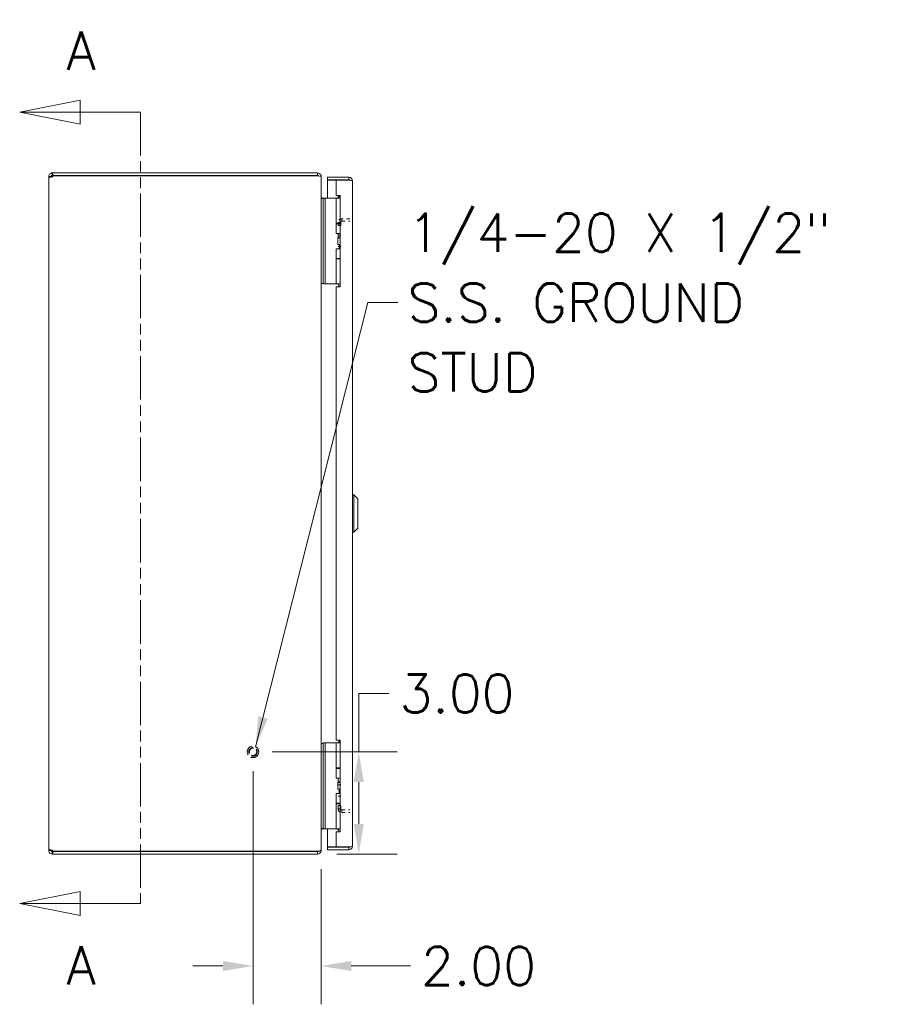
# Model space of a CAD drawing. Header units: inches. Extents: x 6 to 148, y 5 to 95.
# Tile 2 of 10: x 6 to 32, y 37 to 66. Entities that reach past the tile are written whole.
import ezdxf

# ---------------------------------------------------------------- set-up
doc = ezdxf.new("R2010")
doc.units = ezdxf.units.IN
doc.header["$LTSCALE"] = 9
doc.header["$MEASUREMENT"] = 0
doc.linetypes.add('DASHED', pattern=[0.2067, 0.1654, -0.0413])
doc.linetypes.add('DOUBLE_DASH_CHAIN', pattern=[1.2403, 0.6614, -0.0827, 0.1654, -0.0827, 0.1654, -0.0827])
for name, color, linetype, lineweight in [('Dimension (ANSI)', 7, 'Continuous', 5), ('Hidden (ANSI)', 7, 'DASHED', 5), ('Section Line (ANSI)', 7, 'DOUBLE_DASH_CHAIN', 5), ('Symbol (ANSI)', 7, 'Continuous', 5), ('Visible (ANSI)', 7, 'Continuous', 5)]:
    doc.layers.add(name, color=color, linetype=linetype, lineweight=lineweight)
doc.styles.add('Label Text (ANSI)', font='RomanS.shx')
doc.styles.add('Note Text (ANSI)', font='RomanS.shx')
doc.dimstyles.new('Default (ANSI)', dxfattribs={"dimscale": 9, "dimtxt": 0.125, "dimasz": 0.098425, "dimexe": 0.125, "dimexo": 0.0625, "dimgap": 0.031496, "dimtad": 0, "dimtih": 1, "dimtoh": 1, "dimrnd": 1e-08, "dimzin": 0, "dimdsep": 46, "dimtxsty": 'Note Text (ANSI)', "dimcen": 0.09, "dimdle": 0.393701, "dimclrd": 256, "dimclre": 256, "dimclrt": 256, "dimadec": 0, "dimazin": 0, "dimtfac": 0.96, "dimtofl": 0, "dimtmove": 0, "dimatfit": 3, "dimfxl": 1, "dimtolj": 1, "dimtzin": 4, "dimlwd": -1, "dimlwe": -1, "dimarcsym": 0})
doc.dimstyles.new('Default (ANSI)$7', dxfattribs={"dimscale": 9, "dimtxt": 0.125, "dimasz": 0.098425, "dimexe": 0.125, "dimexo": 0.0625, "dimgap": 0.031496, "dimtad": 0, "dimtih": 1, "dimtoh": 1, "dimrnd": 1e-08, "dimzin": 0, "dimdsep": 46, "dimtxsty": 'Note Text (ANSI)', "dimcen": 0.09, "dimdle": 0.393701, "dimclrd": 256, "dimclre": 256, "dimclrt": 256, "dimadec": 0, "dimazin": 0, "dimtfac": 0.96, "dimtofl": 0, "dimtmove": 0, "dimatfit": 3, "dimfxl": 1, "dimtolj": 1, "dimtzin": 4, "dimlwd": -1, "dimlwe": -1, "dimarcsym": 0})

# ---------------------------------------------------------------- blocks, each defined once
blk = doc.blocks.new('2dTransSection0')
at = {"layer": 'Section Line (ANSI)', "linetype": 'Continuous'}
for p, q in [((0.9134, 7.0259), (0.7165, 6.9865)), ((0.9134, 6.9471), (0.9134, 7.0259)), ((0.9134, 6.9865), (0.7165, 6.9865)), ((0.7165, 6.9865), (0.9134, 6.9471)), ((1.1102, 6.9865), (0.9134, 6.9865)), ((1.1102, 6.9865), (1.1102, 6.9705)), ((0.9134, 4.4439), (0.7165, 4.4045)), ((0.9134, 4.3652), (0.9134, 4.4439)), ((0.9134, 4.4045), (0.7165, 4.4045)), ((0.7165, 4.4045), (0.9134, 4.3652)), ((1.1102, 4.4045), (0.9134, 4.4045)), ((1.1102, 4.4205), (1.1102, 4.4045))]:
    blk.add_line(p, q, dxfattribs=at)
at = {"layer": 'Section Line (ANSI)', "linetype": 'DOUBLE_DASH_CHAIN', "ltscale": 0.02378}
blk.add_line((1.1102, 6.9865), (1.1102, 4.4045), dxfattribs=at)
at = {"layer": 'Section Line (ANSI)', "linetype": 'Continuous', "flags": 128}
for points in [[(0.9134, 7.0259), (0.7165, 6.9865), (0.9134, 6.9471), (0.9134, 7.0259)], [(0.9134, 4.4439), (0.7165, 4.4045), (0.9134, 4.3652), (0.9134, 4.4439)]]:
    blk.add_lwpolyline(points, dxfattribs=at)
at = {"layer": 'Section Line (ANSI)'}
for points in [[(0.9134, 7.0259), (0.7165, 6.9865), (0.9134, 6.9471), (0.9134, 7.0259)], [(0.9134, 4.4439), (0.7165, 4.4045), (0.9134, 4.3652), (0.9134, 4.4439)]]:
    blk.add_solid(points, dxfattribs=at)
at = {"layer": 'Section Line (ANSI)', "char_height": 0.125, "attachment_point": 7, "style": 'Label Text (ANSI)'}
for insert in [(0.8688, 7.1243), (0.8688, 4.1402)]:
    blk.add_mtext('A', dxfattribs=dict(at, insert=insert))
blk = doc.blocks.new('*D18')
at = {"layer": 'Defpoints', "color": 0, "transparency": 16777216}
for p in [(13.3, 44.094), (16.404, 44.094), (15.194, 41.094)]:
    blk.add_point(p, dxfattribs=at)
at = {"layer": 'Dimension (ANSI)', "transparency": 16777216}
for p, q in [((16.404, 44.094), (16.404, 45.808)), ((16.404, 45.808), (17.289, 45.808)), ((13.862, 44.094), (17.529, 44.094)), ((16.404, 41.98), (16.404, 43.208)), ((15.757, 41.094), (17.529, 41.094))]:
    blk.add_line(p, q, dxfattribs=at)
for points in [[(16.256, 43.208), (16.551, 43.208), (16.404, 44.094)], [(16.256, 41.98), (16.551, 41.98), (16.404, 41.094)]]:
    blk.add_solid(points, dxfattribs=at)
at = {"layer": 'Dimension (ANSI)', "transparency": 16777216, "insert": (19.287, 45.808), "char_height": 1.125, "attachment_point": 5, "style": 'Note Text (ANSI)'}
blk.add_mtext('\\A1;3.00', dxfattribs=at)
blk = doc.blocks.new('*D19')
at = {"layer": 'Defpoints', "color": 0, "transparency": 16777216}
for p in [(13.3, 44.094), (15.3, 41.21), (15.3, 37.806)]:
    blk.add_point(p, dxfattribs=at)
at = {"layer": 'Dimension (ANSI)', "transparency": 16777216}
for p, q in [((13.3, 43.531), (13.3, 36.681)), ((15.3, 40.648), (15.3, 36.681)), ((12.414, 37.806), (11.528, 37.806)), ((16.185, 37.806), (17.92, 37.806))]:
    blk.add_line(p, q, dxfattribs=at)
for points in [[(12.414, 37.954), (12.414, 37.658), (13.3, 37.806)], [(16.185, 37.954), (16.185, 37.658), (15.3, 37.806)]]:
    blk.add_solid(points, dxfattribs=at)
at = {"layer": 'Dimension (ANSI)', "transparency": 16777216, "insert": (19.918, 37.806), "char_height": 1.125, "attachment_point": 5, "style": 'Note Text (ANSI)'}
blk.add_mtext('\\A1;2.00', dxfattribs=at)

msp = doc.modelspace()

# ---------------------------------------------------------------- linework, layer by layer
at = {"layer": 'Hidden (ANSI)', "ltscale": 0.015561}
for p, q in [((15.8733, 59.6436), (15.7993, 59.6436)), ((15.9045, 59.6748), (15.9045, 59.7488)), ((15.8733, 59.547), (15.7993, 59.547)), ((15.8733, 59.2657), (15.7993, 59.2657)), ((15.8733, 58.9363), (15.7993, 58.9363)), ((15.8733, 43.1263), (15.7993, 43.1263)), ((15.8733, 42.797), (15.7993, 42.797)), ((15.8733, 42.5157), (15.7993, 42.5157)), ((15.7993, 42.4191), (15.8733, 42.4191)), ((15.9045, 42.3878), (15.9045, 42.3138))]:
    msp.add_line(p, q, dxfattribs=at)
at = {"layer": 'Hidden (ANSI)', "ltscale": 0.027585}
for p, q in [((15.7993, 59.6436), (15.7993, 59.5511)), ((15.8733, 59.5511), (15.8733, 59.6436)), ((15.7993, 42.5116), (15.7993, 42.4191)), ((15.8733, 42.4191), (15.8733, 42.5116))]:
    msp.add_line(p, q, dxfattribs=at)
at = {"layer": 'Hidden (ANSI)', "ltscale": 0.050374}
for p, q in [((16.143, 59.7488), (15.9045, 59.7488)), ((15.9045, 59.6748), (16.143, 59.6748)), ((15.9045, 42.3878), (16.143, 42.3878)), ((15.9045, 42.3138), (16.143, 42.3138))]:
    msp.add_line(p, q, dxfattribs=at)
at = {"layer": 'Hidden (ANSI)', "ltscale": 0.223959}
msp.add_circle((13.2995, 44.0938), 0.1685, dxfattribs=at)
at = {"layer": 'Hidden (ANSI)', "ltscale": 0.166116}
msp.add_circle((13.2995, 44.0938), 0.125, dxfattribs=at)
at = {"layer": 'Hidden (ANSI)', "ltscale": 0.145239}
msp.add_circle((13.2995, 44.0938), 0.1093, dxfattribs=at)
at = {"layer": 'Hidden (ANSI)', "ltscale": 0.035994}
for points in [[(15.9045, 59.7488), (15.8661, 59.7488), (15.8286, 59.726), (15.811, 59.6918), (15.8033, 59.677), (15.7993, 59.6603), (15.7993, 59.6436)], [(15.7993, 42.4191), (15.7993, 42.3807), (15.8222, 42.3431), (15.8563, 42.3255), (15.8712, 42.3179), (15.8878, 42.3138), (15.9045, 42.3138)]]:
    msp.add_open_spline(points, degree=3, knots=[0, 0, 0, 0, 1.0950581, 1.0950581, 1.0950581, 1.5707963, 1.5707963, 1.5707963, 1.5707963], dxfattribs=at)
at = {"layer": 'Hidden (ANSI)', "ltscale": 0.01363}
for points in [[(15.8733, 59.6436), (15.8733, 59.659), (15.8864, 59.6734), (15.9018, 59.6747), (15.9027, 59.6748), (15.9036, 59.6748), (15.9045, 59.6748)], [(15.8733, 42.4191), (15.8733, 42.4036), (15.8864, 42.3893), (15.9018, 42.388), (15.9027, 42.3879), (15.9036, 42.3878), (15.9045, 42.3878)]]:
    msp.add_open_spline(points, degree=3, knots=[0, 0, 0, 0, 1.4834748, 1.4834748, 1.4834748, 1.5707963, 1.5707963, 1.5707963, 1.5707963], dxfattribs=at)
at = {"layer": 'Visible (ANSI)'}
for p, q in [((7.4048, 61.0938), (7.4245, 61.0938)), ((7.4048, 61.0938), (7.4048, 61.0443)), ((7.4048, 61.0443), (7.4048, 61.0198)), ((7.4245, 61.0198), (7.4048, 61.0198)), ((15.1943, 61.0938), (7.4245, 61.0938)), ((7.4245, 61.0938), (7.4245, 61.0198)), ((7.4245, 61.0198), (15.1943, 61.0198)), ((7.4265, 61.0138), (15.1943, 61.0138)), ((15.1943, 61.0198), (15.1943, 61.0938)), ((15.1943, 61.0088), (15.1943, 61.0138)), ((7.2995, 60.9886), (7.3735, 60.9886)), ((7.2995, 60.9802), (7.2995, 60.9886)), ((7.2995, 60.9802), (7.3735, 60.9802)), ((7.2995, 41.2075), (7.2995, 60.9802)), ((7.3735, 60.9886), (7.3735, 60.9802)), ((15.2927, 60.9886), (15.2995, 60.9886)), ((15.2995, 60.9775), (15.2995, 60.9886)), ((15.2995, 60.9775), (15.2995, 41.2101)), ((16.1118, 60.9688), (15.487, 60.9688)), ((15.487, 60.8948), (15.487, 60.9688)), ((16.1118, 60.8948), (15.487, 60.8948)), ((15.737, 60.8838), (15.487, 60.8838)), ((15.487, 60.8838), (15.487, 60.3559)), ((15.737, 60.8838), (15.737, 60.4368)), ((15.737, 60.8838), (16.1118, 60.8838)), ((16.1118, 60.8948), (16.1118, 60.9688)), ((16.217, 60.8636), (16.217, 41.3241)), ((15.737, 60.4368), (15.862, 60.4368)), ((15.777, 60.3645), (15.8494, 60.4368)), ((15.862, 60.4368), (15.862, 57.7498)), ((15.3615, 60.3438), (15.2995, 60.3438)), ((15.3308, 60.3553), (15.3615, 60.3553)), ((15.3615, 60.3559), (15.3615, 60.2309)), ((15.3615, 60.3559), (15.4206, 60.3559)), ((15.3615, 57.9609), (15.3615, 60.2309)), ((15.4475, 60.3559), (15.4206, 60.3559)), ((15.4206, 60.2309), (15.4206, 60.3559)), ((15.4206, 57.9609), (15.4206, 60.2309)), ((15.6334, 60.3559), (15.4475, 60.3559)), ((15.6557, 60.3559), (15.6334, 60.3559)), ((15.7405, 60.3559), (15.6557, 60.3559)), ((15.7405, 60.3559), (15.862, 60.3559)), ((15.7405, 59.6239), (15.7405, 60.3559)), ((15.777, 60.3645), (15.7856, 60.3559)), ((15.846, 60.4304), (15.803, 60.3559)), ((15.862, 60.4304), (15.846, 60.4304)), ((15.7405, 59.6239), (15.862, 59.6239)), ((15.7405, 59.6039), (15.862, 59.6039)), ((15.7405, 59.3184), (15.7405, 59.6039)), ((15.803, 59.6039), (15.803, 59.6239)), ((15.862, 59.3184), (15.7405, 59.3184)), ((15.803, 59.2104), (15.803, 59.3184)), ((15.7895, 59.1934), (15.7926, 59.1934)), ((15.7895, 58.9934), (15.7895, 59.1934)), ((15.7895, 58.9934), (15.7926, 58.9934)), ((15.7926, 59.1934), (15.862, 59.1934)), ((15.7926, 58.9934), (15.7926, 59.1934)), ((15.7926, 58.9934), (15.862, 58.9934)), ((15.862, 59.2104), (15.803, 59.2104)), ((15.8128, 59.1934), (15.803, 59.2104)), ((15.8305, 58.8684), (15.8305, 58.9934)), ((15.7405, 58.8684), (15.862, 58.8684)), ((15.7405, 58.5829), (15.7405, 58.8684)), ((15.7405, 58.5829), (15.862, 58.5829)), ((15.7405, 58.5679), (15.862, 58.5679)), ((15.7405, 57.8359), (15.7405, 58.5679)), ((15.803, 58.5679), (15.803, 58.5829)), ((15.2995, 57.8438), (15.3615, 57.8438)), ((15.3615, 57.9609), (15.3615, 57.8359)), ((15.4206, 57.8359), (15.3615, 57.8359)), ((15.4206, 57.8359), (15.4206, 57.9609)), ((15.4475, 57.8359), (15.4206, 57.8359)), ((15.6334, 57.8359), (15.4475, 57.8359)), ((15.6557, 57.8359), (15.6334, 57.8359)), ((15.7405, 57.8359), (15.6557, 57.8359)), ((15.7405, 57.8359), (15.862, 57.8359)), ((15.803, 57.826), (15.803, 57.8359)), ((15.737, 57.7498), (15.737, 44.4378)), ((15.862, 57.7498), (15.737, 57.7498)), ((16.2564, 51.645), (16.217, 51.645)), ((16.2564, 51.645), (16.2564, 50.5427)), ((16.3745, 51.5269), (16.2564, 51.645)), ((16.3745, 51.5269), (16.3745, 50.6608)), ((16.3745, 50.6608), (16.2564, 50.5427)), ((16.2564, 50.5427), (16.217, 50.5427)), ((15.3615, 44.3438), (15.2995, 44.3438)), ((15.3615, 44.3559), (15.3615, 44.2309)), ((15.3615, 44.3559), (15.4206, 44.3559)), ((15.4475, 44.3559), (15.4206, 44.3559)), ((15.4206, 44.2309), (15.4206, 44.3559)), ((15.6334, 44.3559), (15.4475, 44.3559)), ((15.6557, 44.3559), (15.6334, 44.3559)), ((15.7405, 44.3559), (15.6557, 44.3559)), ((15.737, 44.4378), (15.862, 44.4378)), ((15.7405, 44.3559), (15.862, 44.3559)), ((15.7405, 43.6239), (15.7405, 44.3559)), ((15.846, 44.4304), (15.803, 44.3559)), ((15.862, 44.4304), (15.846, 44.4304)), ((15.862, 44.4378), (15.862, 41.7508)), ((15.3615, 41.9609), (15.3615, 44.2309)), ((15.4206, 41.9609), (15.4206, 44.2309)), ((15.7405, 43.6239), (15.862, 43.6239)), ((15.7405, 43.6089), (15.862, 43.6089)), ((15.7405, 43.3234), (15.7405, 43.6089)), ((15.803, 43.6089), (15.803, 43.6239)), ((15.862, 43.3234), (15.7405, 43.3234)), ((15.7895, 43.1984), (15.7926, 43.1984)), ((15.7895, 42.9984), (15.7895, 43.1984)), ((15.7926, 43.1984), (15.862, 43.1984)), ((15.7926, 42.9984), (15.7926, 43.1984)), ((15.803, 43.2104), (15.803, 43.3234)), ((15.862, 43.2104), (15.803, 43.2104)), ((15.8099, 43.1984), (15.803, 43.2104)), ((15.7405, 42.8734), (15.862, 42.8734)), ((15.7405, 42.5879), (15.7405, 42.8734)), ((15.7895, 42.9984), (15.7926, 42.9984)), ((15.7926, 42.9984), (15.862, 42.9984)), ((15.8305, 42.8734), (15.8305, 42.9984)), ((15.7405, 42.5879), (15.862, 42.5879)), ((15.7405, 42.5679), (15.862, 42.5679)), ((15.7405, 41.8359), (15.7405, 42.5679)), ((15.803, 42.5679), (15.803, 42.5879)), ((15.3615, 41.9609), (15.3615, 41.8359)), ((15.4206, 41.8359), (15.4206, 41.9609)), ((15.2995, 41.8438), (15.3615, 41.8438)), ((15.3308, 41.8323), (15.7549, 41.8323)), ((15.4206, 41.8359), (15.3615, 41.8359)), ((15.4475, 41.8359), (15.4206, 41.8359)), ((15.6334, 41.8359), (15.4475, 41.8359)), ((15.487, 41.8323), (15.487, 41.3039)), ((15.6557, 41.8359), (15.6334, 41.8359)), ((15.7405, 41.8359), (15.6557, 41.8359)), ((15.737, 41.7508), (15.737, 41.3039)), ((15.862, 41.7508), (15.737, 41.7508)), ((15.7405, 41.8359), (15.862, 41.8359)), ((15.777, 41.8232), (15.7897, 41.8359)), ((15.777, 41.8232), (15.8176, 41.7826)), ((15.803, 41.826), (15.803, 41.8359)), ((7.2995, 41.2075), (7.3735, 41.2075)), ((7.2995, 41.1991), (7.2995, 41.2075)), ((7.2995, 41.1991), (7.3735, 41.1991)), ((7.3735, 41.2075), (7.3735, 41.1991)), ((7.4048, 41.1678), (7.4048, 41.1434)), ((7.4048, 41.1678), (7.4245, 41.1678)), ((7.4048, 41.1434), (7.4048, 41.0938)), ((7.4245, 41.0938), (7.4048, 41.0938)), ((7.4245, 41.1678), (7.4245, 41.0938)), ((7.4245, 41.1678), (15.1943, 41.1678)), ((7.4245, 41.0938), (15.1943, 41.0938)), ((15.1943, 41.1738), (7.4265, 41.1738)), ((15.1943, 41.1738), (15.1943, 41.1789)), ((15.1943, 41.0938), (15.1943, 41.1678)), ((15.2927, 41.1991), (15.2995, 41.1991)), ((15.2995, 41.1991), (15.2995, 41.2101)), ((15.737, 41.3039), (15.487, 41.3039)), ((16.1118, 41.2928), (15.487, 41.2928)), ((15.487, 41.2928), (15.487, 41.2188)), ((15.487, 41.2188), (16.1118, 41.2188)), ((16.1118, 41.3039), (15.737, 41.3039)), ((16.1118, 41.2928), (16.1118, 41.2188))]:
    msp.add_line(p, q, dxfattribs=at)
for centre, radius, start, end in [((7.3611, 61.0323), 0.068, 310.01491, 344.23672), ((15.1943, 60.9886), 0.0312, 38.23366, 90), ((7.3611, 41.1554), 0.068, 15.76328, 49.98509), ((15.1943, 41.1991), 0.0312, 270, 321.76634)]:
    msp.add_arc(centre, radius, start, end, dxfattribs=at)
for points, knots in [([(7.2995, 60.9886), (7.2995, 61.0098), (7.3075, 61.0373), (7.3257, 61.058), (7.3439, 61.0788), (7.3711, 61.0909), (7.3939, 61.0933), (7.3977, 61.0937), (7.4013, 61.0938), (7.4048, 61.0938)], [-0.698392, -0.698392, -0.698392, -0.698392, -0.0532972, -0.0532972, -0.0532972, 0.5921892, 0.5921892, 0.5921892, 0.698392, 0.698392, 0.698392, 0.698392]), ([(7.4048, 61.0198), (7.3964, 61.0198), (7.3848, 61.015), (7.3788, 61.006), (7.3751, 61.0004), (7.3735, 60.9938), (7.3735, 60.9886)], [-0.698392, -0.698392, -0.698392, -0.698392, 0.1594327, 0.1594327, 0.1594327, 0.698392, 0.698392, 0.698392, 0.698392]), ([(15.2995, 60.9886), (15.2995, 61.0255), (15.2786, 61.0616), (15.2466, 61.0799), (15.2308, 61.089), (15.2125, 61.0938), (15.1943, 61.0938)], [-1.5707963, -1.5707963, -1.5707963, -1.5707963, -0.5201457, -0.5201457, -0.5201457, 0, 0, 0, 0]), ([(7.4048, 60.9802), (7.3836, 60.9708), (7.3561, 60.9652), (7.3354, 60.9644), (7.3146, 60.9636), (7.3025, 60.9677), (7.3001, 60.9759), (7.2997, 60.9772), (7.2995, 60.9787), (7.2995, 60.9802)], [-2.2691883, -2.2691883, -2.2691883, -2.2691883, -1.6240935, -1.6240935, -1.6240935, -0.9786071, -0.9786071, -0.9786071, -0.8724043, -0.8724043, -0.8724043, -0.8724043]), ([(15.1943, 61.0088), (15.2311, 61.0088), (15.2673, 61.0026), (15.2856, 60.9931), (15.2947, 60.9884), (15.2995, 60.983), (15.2995, 60.9775)], [0, 0, 0, 0, 1.0506506, 1.0506506, 1.0506506, 1.5707963, 1.5707963, 1.5707963, 1.5707963]), ([(16.217, 60.8636), (16.217, 60.902), (16.1941, 60.9396), (16.16, 60.9572), (16.1451, 60.9648), (16.1285, 60.9688), (16.1118, 60.9688)], [0, 0, 0, 0, 1.0950581, 1.0950581, 1.0950581, 1.5707963, 1.5707963, 1.5707963, 1.5707963]), ([(16.1378, 60.8803), (16.1325, 60.8882), (16.1239, 60.8939), (16.1145, 60.8947), (16.1136, 60.8948), (16.1127, 60.8948), (16.1118, 60.8948)], [0.57367433, 0.57367433, 0.57367433, 0.57367433, 1.48347479, 1.48347479, 1.48347479, 1.57079633, 1.57079633, 1.57079633, 1.57079633]), ([(16.1118, 60.8838), (16.1502, 60.8791), (16.1877, 60.8744), (16.2053, 60.8697), (16.213, 60.8677), (16.217, 60.8656), (16.217, 60.8636)], [0, 0, 0, 0, 1.0950581, 1.0950581, 1.0950581, 1.5707963, 1.5707963, 1.5707963, 1.5707963]), ([(15.3308, 60.3553), (15.319, 60.3553), (15.3076, 60.3626), (15.3025, 60.3732), (15.3006, 60.3774), (15.2995, 60.382), (15.2995, 60.3866)], [-3.1415927, -3.1415927, -3.1415927, -3.1415927, -2.0128023, -2.0128023, -2.0128023, -1.5707963, -1.5707963, -1.5707963, -1.5707963]), ([(15.8259, 57.7498), (15.8241, 57.7581), (15.8221, 57.7662), (15.8164, 57.7874), (15.8124, 57.8), (15.8072, 57.8148), (15.8058, 57.8188), (15.8036, 57.8244), (15.803, 57.826), (15.803, 57.826)], [-0.81541722, -0.81541722, -0.81541722, -0.81541722, -0.75049363, -0.75049363, -0.63614619, -0.63614619, -0.59145708, -0.59145708, -0.54676797, -0.54676797, -0.54676797, -0.54676797]), ([(15.3308, 41.8323), (15.319, 41.8323), (15.3076, 41.8251), (15.3025, 41.8145), (15.3006, 41.8103), (15.2995, 41.8057), (15.2995, 41.8011)], [-3.1415927, -3.1415927, -3.1415927, -3.1415927, -2.0128023, -2.0128023, -2.0128023, -1.5707963, -1.5707963, -1.5707963, -1.5707963]), ([(15.8257, 41.7508), (15.8239, 41.7588), (15.822, 41.7665), (15.8164, 41.7874), (15.8124, 41.8), (15.8072, 41.8148), (15.8058, 41.8188), (15.8036, 41.8244), (15.803, 41.826), (15.803, 41.826)], [-0.81280176, -0.81280176, -0.81280176, -0.81280176, -0.75049363, -0.75049363, -0.63614619, -0.63614619, -0.59145708, -0.59145708, -0.54676797, -0.54676797, -0.54676797, -0.54676797]), ([(7.2995, 41.2075), (7.2995, 41.2169), (7.3075, 41.2225), (7.3257, 41.2233), (7.3439, 41.2241), (7.3711, 41.22), (7.3939, 41.2118), (7.3977, 41.2104), (7.4013, 41.209), (7.4048, 41.2075)], [0.8724043, 0.8724043, 0.8724043, 0.8724043, 1.5174992, 1.5174992, 1.5174992, 2.1629855, 2.1629855, 2.1629855, 2.2691883, 2.2691883, 2.2691883, 2.2691883]), ([(7.4048, 41.0938), (7.3836, 41.0938), (7.3561, 41.1018), (7.3354, 41.12), (7.3146, 41.1382), (7.3025, 41.1654), (7.3001, 41.1882), (7.2997, 41.192), (7.2995, 41.1956), (7.2995, 41.1991)], [-0.698392, -0.698392, -0.698392, -0.698392, -0.0532972, -0.0532972, -0.0532972, 0.5921892, 0.5921892, 0.5921892, 0.698392, 0.698392, 0.698392, 0.698392]), ([(7.3735, 41.1991), (7.3735, 41.1907), (7.3784, 41.1792), (7.3874, 41.1732), (7.393, 41.1694), (7.3995, 41.1678), (7.4048, 41.1678)], [-0.698392, -0.698392, -0.698392, -0.698392, 0.1594327, 0.1594327, 0.1594327, 0.698392, 0.698392, 0.698392, 0.698392]), ([(15.2995, 41.2101), (15.2995, 41.1992), (15.2786, 41.1885), (15.2466, 41.183), (15.2308, 41.1803), (15.2125, 41.1789), (15.1943, 41.1789)], [-1.5707963, -1.5707963, -1.5707963, -1.5707963, -0.5201457, -0.5201457, -0.5201457, 0, 0, 0, 0]), ([(15.1943, 41.0938), (15.2311, 41.0938), (15.2673, 41.1148), (15.2856, 41.1468), (15.2947, 41.1626), (15.2995, 41.1808), (15.2995, 41.1991)], [0, 0, 0, 0, 1.0506506, 1.0506506, 1.0506506, 1.5707963, 1.5707963, 1.5707963, 1.5707963]), ([(15.838, 41.2992), (15.838, 41.2992), (15.838, 41.2992), (15.838, 41.2995), (15.838, 41.3003), (15.838, 41.3025), (15.838, 41.3031), (15.838, 41.3039)], [0, 0, 0, 0, 0.01987028, 0.01987028, 0.10623361, 0.10623361, 0.13466491, 0.13466491, 0.13466491, 0.13466491]), ([(15.948, 41.3039), (15.948, 41.3031), (15.948, 41.3025), (15.948, 41.3003), (15.948, 41.2995), (15.948, 41.2992), (15.948, 41.2992), (15.948, 41.2992)], [1.09124683, 1.09124683, 1.09124683, 1.09124683, 1.14336763, 1.14336763, 1.30135657, 1.30135657, 1.3374969, 1.3374969, 1.3374969, 1.3374969]), ([(16.217, 41.3241), (16.217, 41.3194), (16.1941, 41.3147), (16.16, 41.31), (16.1451, 41.308), (16.1285, 41.3059), (16.1118, 41.3039)], [0, 0, 0, 0, 1.0950581, 1.0950581, 1.0950581, 1.5707963, 1.5707963, 1.5707963, 1.5707963]), ([(16.1118, 41.2188), (16.1502, 41.2188), (16.1877, 41.2417), (16.2053, 41.2759), (16.213, 41.2907), (16.217, 41.3074), (16.217, 41.3241)], [0, 0, 0, 0, 1.0950581, 1.0950581, 1.0950581, 1.5707963, 1.5707963, 1.5707963, 1.5707963]), ([(16.1378, 41.3074), (16.1325, 41.2995), (16.1239, 41.2938), (16.1145, 41.293), (16.1136, 41.2929), (16.1127, 41.2928), (16.1118, 41.2928)], [0.57367433, 0.57367433, 0.57367433, 0.57367433, 1.48347479, 1.48347479, 1.48347479, 1.57079633, 1.57079633, 1.57079633, 1.57079633])]:
    msp.add_open_spline(points, degree=3, knots=knots, dxfattribs=at)
for points in [[(7.3735, 60.9802), (7.3735, 60.9762), (7.374, 60.9728), (7.3751, 60.9703)], [(15.301, 60.3438), (15.3, 60.3541), (15.2995, 60.3648), (15.2995, 60.3755)], [(15.777, 60.3645), (15.7726, 60.3601), (15.7669, 60.3571), (15.7608, 60.3559)], [(15.301, 41.8438), (15.3, 41.8336), (15.2995, 41.8229), (15.2995, 41.8121)], [(15.777, 41.8232), (15.7712, 41.829), (15.7631, 41.8323), (15.7549, 41.8323)], [(7.3749, 41.2175), (7.3739, 41.2149), (7.3735, 41.2115), (7.3735, 41.2075)], [(15.838, 41.2992), (15.8556, 41.2967), (15.8743, 41.2964), (15.893, 41.2964)], [(15.948, 41.2992), (15.9305, 41.2967), (15.9117, 41.2964), (15.893, 41.2964)]]:
    msp.add_open_spline(points, degree=3, dxfattribs=at)

# ---------------------------------------------------------------- block references
at = {"layer": 'Section Line (ANSI)', "xscale": 9, "yscale": 9, "zscale": 9}
msp.add_blockref('2dTransSection0', (0, 0), dxfattribs=at)

# ---------------------------------------------------------------- texts
at = {"layer": 'Symbol (ANSI)', "insert": (17.8354, 57.2896), "char_height": 1.125, "width": 14.552216, "attachment_point": 4, "line_spacing_factor": 1.093904, "style": 'Note Text (ANSI)'}
msp.add_mtext('{1/4-20 X 1/2"\\PS.S. GROUND\\PSTUD}', dxfattribs=at)

# ---------------------------------------------------------------- dimensions: what is measured, and where the dimension line sits
at = {"layer": 'Dimension (ANSI)'}
for base, p1, p2, angle, override, picture, middle in [((16.4036, 44.0938), (15.1943, 41.0938), (13.2995, 44.0938), 90, {"dimdec": 2, "dimtp": 0, "dimtm": 0, "dimtdec": 2, "dimatfit": 2}, '*D18', (19.2872, 45.8082)), ((15.2995, 37.806), (13.2995, 44.0938), (15.2995, 41.2101), 180, {"dimtih": 0, "dimtoh": 0, "dimdec": 2, "dimtp": 0, "dimtm": 0, "dimtdec": 2, "dimatfit": 1}, '*D19', (19.9181, 37.806))]:
    dim = msp.add_linear_dim(base=base, p1=p1, p2=p2, angle=angle, dimstyle='Default (ANSI)', override=override, dxfattribs=at)
    dim.commit()
    dim.dimension.update_dxf_attribs({"geometry": picture, "text_midpoint": middle, "dimtype": 160})

# ---------------------------------------------------------------- leaders
at = {"layer": 'Symbol (ANSI)', "annotation_type": 0, "has_hookline": 1, "hookline_direction": 0, "text_width": 13.8214}
msp.add_leader([(13.3746, 44.2447), (16.6661, 57.2896), (17.5519, 57.2896)], dimstyle='Default (ANSI)$7', override={"dimtad": 0}, dxfattribs=at)

doc.saveas('drawing.dxf')
